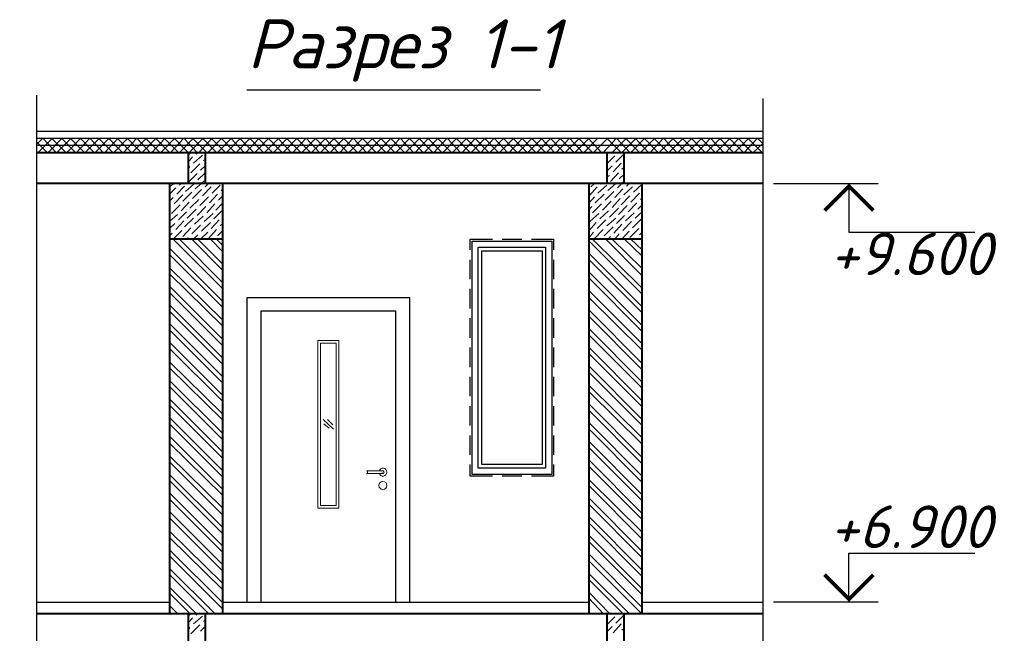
# Model space of a CAD drawing. Header units: millimetres. Extents: x 363306 to 7757304, y 1022887 to 1207196.
# Tile 63 of 256: x 748425 to 755474, y 1068867 to 1073259. Entities that reach past the tile are written whole.
import ezdxf

# ---------------------------------------------------------------- set-up
doc = ezdxf.new("R2010")
doc.units = ezdxf.units.MM
doc.layers.add('0 @ 100', color=7, linetype='Continuous')
doc.styles.add('ГОСТ 2.304', font='isocpeui.ttf')

msp = doc.modelspace()

# ---------------------------------------------------------------- linework, layer by layer
at = {"color": 7, "lineweight": 25}
for points in [[(748545.609, 1072718.903), (748545.609, 1067892.05), (748424.96, 1067809.501), (748666.259, 1067733.301), (748545.609, 1067650.752), (748545.609, 1061503.985)], [(753746.231, 1072696.27), (753746.231, 1067892.05), (753866.88, 1067809.501), (753625.582, 1067733.301), (753746.231, 1067650.752), (753746.231, 1061503.985)], [(753822.431, 1072087.395), (754571.726, 1072087.395)], [(754362.178, 1072087.395), (754362.178, 1071738.147), (755263.873, 1071738.147)], [(751650.742, 1071611.148), (751650.742, 1071687.348), (751809.492, 1071687.348)], [(751879.341, 1071687.348), (752019.04, 1071687.348)], [(752088.89, 1071687.348), (752247.639, 1071687.348), (752247.639, 1071611.148)], [(751650.742, 1071401.599), (751650.742, 1071541.298)], [(752247.639, 1071541.298), (752247.639, 1071401.599)], [(751650.742, 1071192.05), (751650.742, 1071331.749)], [(752247.639, 1071331.749), (752247.639, 1071192.05)], [(751650.742, 1070982.501), (751650.742, 1071122.201)], [(752247.639, 1071122.201), (752247.639, 1070982.501)], [(751650.742, 1070772.953), (751650.742, 1070912.652)], [(752247.639, 1070912.652), (752247.639, 1070772.953)], [(751650.742, 1070563.404), (751650.742, 1070703.103)], [(752247.639, 1070703.103), (752247.639, 1070563.404)], [(751650.742, 1070353.855), (751650.742, 1070493.554)], [(752247.639, 1070493.554), (752247.639, 1070353.855)], [(751650.742, 1070144.306), (751650.742, 1070284.005)], [(752247.639, 1070284.005), (752247.639, 1070144.306)], [(751809.492, 1069991.907), (751650.742, 1069991.907), (751650.742, 1070074.456)], [(752247.639, 1070074.456), (752247.639, 1069991.907), (752088.89, 1069991.907)], [(752019.04, 1069991.907), (751879.341, 1069991.907)], [(754362.178, 1069092.194), (754362.178, 1069441.442), (755263.873, 1069441.442)], [(753822.431, 1069092.194), (754571.726, 1069092.194)]]:
    msp.add_lwpolyline(points, dxfattribs=at)
at = {"color": 7, "lineweight": 25, "elevation": 0}
msp.add_lwpolyline([(750052.367, 1072756.965), (751506.509, 1072756.965), (752154.205, 1072756.965)], dxfattribs=at)
at = {"color": 17, "lineweight": 25, "true_color": 0x723939}
for points in [[(748545.609, 1072462.043), (753746.231, 1072462.043)], [(748545.609, 1072411.244), (753746.231, 1072411.244)], [(748545.609, 1072360.444), (753746.231, 1072360.444)]]:
    msp.add_lwpolyline(points, dxfattribs=at)
at = {"color": 7, "lineweight": 5}
for points in [[(748545.609, 1072366.794), (748590.059, 1072411.244), (748685.309, 1072309.644)], [(748621.809, 1072309.644), (748545.609, 1072385.844)], [(748558.309, 1072309.644), (748659.909, 1072411.244)], [(748628.159, 1072309.644), (748729.758, 1072411.244)], [(748755.158, 1072309.644), (748653.559, 1072411.244)], [(748691.659, 1072309.644), (748793.258, 1072411.244)], [(748825.008, 1072309.644), (748723.408, 1072411.244)], [(748761.508, 1072309.644), (748863.108, 1072411.244)], [(748888.508, 1072309.644), (748786.908, 1072411.244)], [(748831.358, 1072309.644), (748926.607, 1072411.244), (749021.857, 1072309.644)], [(748958.357, 1072309.644), (748856.758, 1072411.244)], [(748894.858, 1072309.644), (748996.457, 1072411.244)], [(748964.707, 1072309.644), (749066.307, 1072411.244)], [(749091.706, 1072309.644), (748990.107, 1072411.244)], [(749034.557, 1072309.644), (749129.806, 1072411.244)], [(749161.556, 1072309.644), (749059.957, 1072411.244)], [(749098.056, 1072309.644), (749199.656, 1072411.244)], [(749225.056, 1072309.644), (749123.456, 1072411.244)], [(749167.906, 1072309.644), (749263.155, 1072411.244), (749358.405, 1072309.644)], [(749294.905, 1072309.644), (749193.306, 1072411.244)], [(749231.406, 1072309.644), (749333.005, 1072411.244)], [(749301.255, 1072309.644), (749402.855, 1072411.244)], [(749428.255, 1072309.644), (749326.655, 1072411.244)], [(749371.105, 1072309.644), (749466.354, 1072411.244)], [(749498.104, 1072309.644), (749396.505, 1072411.244)], [(749434.605, 1072309.644), (749536.204, 1072411.244)], [(749561.604, 1072309.644), (749460.004, 1072411.244)], [(749504.454, 1072309.644), (749599.704, 1072411.244), (749694.953, 1072309.644)], [(749631.453, 1072309.644), (749529.854, 1072411.244)], [(749567.954, 1072309.644), (749669.553, 1072411.244)], [(749637.803, 1072309.644), (749739.403, 1072411.244)], [(749764.803, 1072309.644), (749663.203, 1072411.244)], [(749707.653, 1072309.644), (749802.903, 1072411.244)], [(749834.652, 1072309.644), (749733.053, 1072411.244)], [(749771.153, 1072309.644), (749872.752, 1072411.244)], [(749898.152, 1072309.644), (749796.553, 1072411.244)], [(749841.002, 1072309.644), (749942.602, 1072411.244)], [(749968.002, 1072309.644), (749866.402, 1072411.244)], [(749904.502, 1072309.644), (750006.101, 1072411.244)], [(750031.501, 1072309.644), (749936.252, 1072411.244)], [(749974.352, 1072309.644), (750075.951, 1072411.244)], [(750101.351, 1072309.644), (749999.751, 1072411.244)], [(750044.201, 1072309.644), (750139.451, 1072411.244)], [(750171.201, 1072309.644), (750069.601, 1072411.244)], [(750107.701, 1072309.644), (750209.3, 1072411.244)], [(750234.7, 1072309.644), (750133.101, 1072411.244)], [(750177.55, 1072309.644), (750279.15, 1072411.244)], [(750304.55, 1072309.644), (750202.95, 1072411.244)], [(750241.05, 1072309.644), (750342.65, 1072411.244)], [(750368.049, 1072309.644), (750272.8, 1072411.244)], [(750310.9, 1072309.644), (750412.499, 1072411.244)], [(750437.899, 1072309.644), (750336.3, 1072411.244)], [(750380.749, 1072309.644), (750475.999, 1072411.244), (750571.248, 1072309.644)], [(750507.749, 1072309.644), (750406.149, 1072411.244)], [(750444.249, 1072309.644), (750545.848, 1072411.244)], [(750514.099, 1072309.644), (750615.698, 1072411.244)], [(750641.098, 1072309.644), (750539.499, 1072411.244)], [(750577.598, 1072309.644), (750679.198, 1072411.244)], [(750704.598, 1072309.644), (750609.348, 1072411.244)], [(750647.448, 1072309.644), (750749.047, 1072411.244)], [(750774.447, 1072309.644), (750672.848, 1072411.244)], [(750717.298, 1072309.644), (750812.547, 1072411.244), (750907.796, 1072309.644)], [(750844.297, 1072309.644), (750742.697, 1072411.244)], [(750780.797, 1072309.644), (750882.397, 1072411.244)], [(750850.647, 1072309.644), (750952.246, 1072411.244)], [(750977.646, 1072309.644), (750876.047, 1072411.244)], [(750914.146, 1072309.644), (751015.746, 1072411.244)], [(751047.496, 1072309.644), (750945.896, 1072411.244)], [(750983.996, 1072309.644), (751085.596, 1072411.244)], [(751110.995, 1072309.644), (751009.396, 1072411.244)], [(751053.846, 1072309.644), (751149.095, 1072411.244), (751244.345, 1072309.644)], [(751180.845, 1072309.644), (751079.246, 1072411.244)], [(751117.345, 1072309.644), (751218.945, 1072411.244)], [(751187.195, 1072309.644), (751288.794, 1072411.244)], [(751314.194, 1072309.644), (751212.595, 1072411.244)], [(751257.045, 1072309.644), (751352.294, 1072411.244)], [(751384.044, 1072309.644), (751282.444, 1072411.244)], [(751320.544, 1072309.644), (751422.144, 1072411.244)], [(751447.544, 1072309.644), (751345.944, 1072411.244)], [(751390.394, 1072309.644), (751485.643, 1072411.244), (751580.893, 1072309.644)], [(751517.393, 1072309.644), (751415.794, 1072411.244)], [(751453.893, 1072309.644), (751555.493, 1072411.244)], [(751523.743, 1072309.644), (751625.343, 1072411.244)], [(751650.742, 1072309.644), (751549.143, 1072411.244)], [(751593.593, 1072309.644), (751688.842, 1072411.244)], [(751720.592, 1072309.644), (751618.993, 1072411.244)], [(751657.092, 1072309.644), (751758.692, 1072411.244)], [(751784.092, 1072309.644), (751682.492, 1072411.244)], [(751726.942, 1072309.644), (751822.191, 1072411.244), (751917.441, 1072309.644)], [(751853.941, 1072309.644), (751752.342, 1072411.244)], [(751790.442, 1072309.644), (751892.041, 1072411.244)], [(751860.291, 1072309.644), (751961.891, 1072411.244)], [(751987.291, 1072309.644), (751885.691, 1072411.244)], [(751930.141, 1072309.644), (752025.39, 1072411.244)], [(752057.14, 1072309.644), (751955.541, 1072411.244)], [(751993.641, 1072309.644), (752095.24, 1072411.244)], [(752120.64, 1072309.644), (752019.04, 1072411.244)], [(752063.49, 1072309.644), (752165.09, 1072411.244)], [(752190.489, 1072309.644), (752088.89, 1072411.244)], [(752126.99, 1072309.644), (752228.589, 1072411.244)], [(752253.989, 1072309.644), (752158.74, 1072411.244)], [(752196.839, 1072309.644), (752298.439, 1072411.244)], [(752323.839, 1072309.644), (752222.239, 1072411.244)], [(752266.689, 1072309.644), (752361.939, 1072411.244), (752457.188, 1072309.644)], [(752393.688, 1072309.644), (752292.089, 1072411.244)], [(752330.189, 1072309.644), (752431.788, 1072411.244)], [(752400.038, 1072309.644), (752501.638, 1072411.244)], [(752527.038, 1072309.644), (752425.438, 1072411.244)], [(752463.538, 1072309.644), (752565.137, 1072411.244)], [(752590.537, 1072309.644), (752495.288, 1072411.244)], [(752533.388, 1072309.644), (752634.987, 1072411.244)], [(752603.237, 1072309.644), (752698.487, 1072411.244), (752793.736, 1072309.644)], [(752730.236, 1072309.644), (752628.637, 1072411.244)], [(752666.737, 1072309.644), (752768.336, 1072411.244)], [(752736.586, 1072309.644), (752838.186, 1072411.244)], [(752863.586, 1072309.644), (752761.986, 1072411.244)], [(752800.086, 1072309.644), (752901.686, 1072411.244)], [(752927.085, 1072309.644), (752831.836, 1072411.244)], [(752869.936, 1072309.644), (752971.535, 1072411.244)], [(752996.935, 1072309.644), (752895.336, 1072411.244)], [(752939.785, 1072309.644), (753035.035, 1072411.244), (753130.284, 1072309.644)], [(753066.785, 1072309.644), (752965.185, 1072411.244)], [(753003.285, 1072309.644), (753104.884, 1072411.244)], [(753073.135, 1072309.644), (753174.734, 1072411.244)], [(753200.134, 1072309.644), (753098.534, 1072411.244)], [(753136.634, 1072309.644), (753238.234, 1072411.244)], [(753269.984, 1072309.644), (753168.384, 1072411.244)], [(753206.484, 1072309.644), (753308.083, 1072411.244)], [(753333.483, 1072309.644), (753231.884, 1072411.244)], [(753276.334, 1072309.644), (753371.583, 1072411.244), (753466.832, 1072309.644)], [(753403.333, 1072309.644), (753301.733, 1072411.244)], [(753339.833, 1072309.644), (753441.433, 1072411.244)], [(753409.683, 1072309.644), (753511.282, 1072411.244)], [(753536.682, 1072309.644), (753435.083, 1072411.244)], [(753479.532, 1072309.644), (753574.782, 1072411.244)], [(753606.532, 1072309.644), (753504.932, 1072411.244)], [(753543.032, 1072309.644), (753644.631, 1072411.244)], [(753670.031, 1072309.644), (753568.432, 1072411.244)], [(753612.882, 1072309.644), (753708.131, 1072411.244), (753746.231, 1072373.144), (753676.381, 1072309.644)], [(753739.881, 1072309.644), (753638.282, 1072411.244)], [(748551.959, 1072309.644), (748545.609, 1072315.994)], [(749631.453, 1072290.594), (749650.503, 1072309.644)], [(749688.603, 1072296.944), (749701.303, 1072309.644)], [(752692.137, 1072239.794), (752749.286, 1072296.944)], [(752711.187, 1072303.294), (752711.187, 1072309.644)], [(749631.453, 1072239.794), (749663.203, 1072277.894)], [(749650.503, 1072163.595), (749714.003, 1072227.095)], [(749669.553, 1072233.445), (749733.053, 1072290.594)], [(749739.403, 1072252.494), (749752.103, 1072258.844)], [(752628.637, 1072227.095), (752685.787, 1072284.244)], [(752673.087, 1072169.945), (752730.236, 1072233.445)], [(749631.453, 1072188.995), (749644.153, 1072208.045)], [(749631.453, 1072093.745), (749694.953, 1072157.245)], [(749701.303, 1072112.795), (749752.103, 1072163.595)], [(749720.353, 1072182.645), (749752.103, 1072214.395)], [(752628.637, 1072176.295), (752666.737, 1072214.395)], [(752654.037, 1072100.095), (752711.187, 1072163.595)], [(752736.586, 1072188.995), (752749.286, 1072201.695)], [(749498.104, 1072061.995), (749529.854, 1072087.395)], [(749567.954, 1072074.695), (749580.654, 1072087.395)], [(749612.404, 1072030.246), (749675.903, 1072087.395)], [(749682.253, 1072049.296), (749726.703, 1072087.395), (749745.753, 1072106.445)], [(749752.103, 1072061.995), (749777.503, 1072087.395)], [(749815.602, 1072081.045), (749828.302, 1072087.395)], [(752514.338, 1072061.995), (752539.738, 1072087.395)], [(752584.187, 1072081.045), (752590.537, 1072087.395)], [(752628.637, 1072131.845), (752647.687, 1072144.545)], [(752634.987, 1072036.596), (752692.137, 1072087.395), (752698.487, 1072093.745)], [(752704.837, 1072055.645), (752736.586, 1072087.395), (752749.286, 1072100.095)], [(752717.537, 1072119.145), (752749.286, 1072150.895)], [(752768.336, 1072068.345), (752787.386, 1072087.395)], [(749498.104, 1072011.196), (749542.554, 1072055.645)], [(749548.904, 1072011.196), (749606.054, 1072068.345)], [(749593.354, 1071960.396), (749656.853, 1072023.896)], [(749663.203, 1071979.446), (749726.703, 1072042.946)], [(749733.053, 1071998.496), (749796.553, 1072061.995)], [(749802.903, 1072017.546), (749860.052, 1072074.695)], [(749866.402, 1072036.596), (749879.102, 1072049.296)], [(752501.638, 1071998.496), (752558.787, 1072061.995)], [(752565.137, 1072017.546), (752628.637, 1072074.695)], [(752615.937, 1071966.746), (752679.437, 1072030.246)], [(752685.787, 1071985.796), (752742.936, 1072049.296)], [(752749.286, 1072004.846), (752812.786, 1072061.995)], [(752800.086, 1071954.046), (752863.586, 1072017.546)], [(752819.136, 1072023.896), (752882.636, 1072081.045)], [(749498.104, 1071960.396), (749523.504, 1071985.796)], [(749529.854, 1071941.346), (749593.354, 1072004.846)], [(749580.654, 1071890.546), (749637.803, 1071954.046)], [(749644.153, 1071909.596), (749707.653, 1071973.096)], [(749714.003, 1071928.646), (749777.503, 1071992.146)], [(749783.853, 1071947.696), (749841.002, 1072011.196)], [(749828.302, 1071896.896), (749879.102, 1071947.696)], [(749847.352, 1071966.746), (749879.102, 1071998.496)], [(752501.638, 1071947.696), (752539.738, 1071992.146)], [(752546.088, 1071947.696), (752609.587, 1072011.196)], [(752596.887, 1071896.896), (752660.387, 1071960.396)], [(752666.737, 1071915.946), (752723.887, 1071979.446)], [(752730.236, 1071934.996), (752793.736, 1071998.496)], [(752781.036, 1071884.196), (752844.536, 1071947.696)], [(752869.936, 1071973.096), (752882.636, 1071985.796)], [(749498.104, 1071915.946), (749504.454, 1071915.946)], [(749510.804, 1071871.496), (749574.304, 1071934.996)], [(749561.604, 1071827.047), (749618.754, 1071884.196)], [(749625.104, 1071839.747), (749688.603, 1071903.246)], [(749694.953, 1071858.797), (749758.453, 1071922.296)], [(749745.753, 1071814.347), (749809.253, 1071871.496)], [(749764.803, 1071877.846), (749821.952, 1071941.346)], [(749815.602, 1071833.397), (749872.752, 1071890.546)], [(752501.638, 1071903.246), (752520.688, 1071922.296)], [(752507.988, 1071814.347), (752571.487, 1071871.496)], [(752527.038, 1071877.846), (752590.537, 1071941.346)], [(752577.837, 1071833.397), (752641.337, 1071890.546)], [(752647.687, 1071846.097), (752711.187, 1071909.596)], [(752711.187, 1071865.147), (752774.686, 1071928.646)], [(752761.986, 1071820.697), (752825.486, 1071877.846)], [(752831.836, 1071839.747), (752882.636, 1071884.196)], [(752850.886, 1071903.246), (752882.636, 1071934.996)], [(749498.104, 1071814.347), (749555.254, 1071865.147)], [(749498.104, 1071763.547), (749536.204, 1071801.647)], [(749542.554, 1071757.197), (749599.704, 1071820.697)], [(749606.054, 1071776.247), (749669.553, 1071839.747)], [(749675.903, 1071795.297), (749739.403, 1071852.447)], [(749726.703, 1071744.497), (749790.203, 1071807.997)], [(749796.553, 1071763.547), (749853.702, 1071827.047)], [(749860.052, 1071782.597), (749879.102, 1071801.647)], [(752501.638, 1071750.847), (752552.437, 1071807.997)], [(752558.787, 1071763.547), (752622.287, 1071827.047)], [(752628.637, 1071782.597), (752692.137, 1071839.747)], [(752698.487, 1071801.647), (752755.636, 1071858.797)], [(752742.936, 1071750.847), (752806.436, 1071814.347)], [(752812.786, 1071769.897), (752876.286, 1071833.397)], [(749498.104, 1071712.747), (749517.154, 1071731.797)], [(749523.504, 1071687.348), (749587.004, 1071750.847)], [(749593.354, 1071706.397), (749650.503, 1071769.897)], [(749656.853, 1071725.447), (749720.353, 1071788.947)], [(749720.353, 1071687.348), (749771.153, 1071738.147)], [(749777.503, 1071693.697), (749834.652, 1071757.197)], [(749841.002, 1071712.747), (749879.102, 1071750.847)], [(752501.638, 1071700.047), (752533.388, 1071738.147)], [(752539.738, 1071693.697), (752603.237, 1071757.197)], [(752609.587, 1071712.747), (752673.087, 1071776.247)], [(752679.437, 1071731.797), (752736.586, 1071795.297)], [(752736.586, 1071687.348), (752787.386, 1071744.497)], [(752793.736, 1071700.047), (752857.236, 1071763.547)], [(752863.586, 1071719.097), (752882.636, 1071738.147)], [(749625.104, 1071687.348), (749631.453, 1071700.047)], [(749669.553, 1071687.348), (749701.303, 1071719.097)], [(749872.752, 1071687.348), (749879.102, 1071700.047)], [(752634.987, 1071687.348), (752654.037, 1071706.397)], [(752685.787, 1071687.348), (752717.537, 1071725.447)], [(752831.836, 1071687.348), (752838.186, 1071693.697)], [(749631.453, 1068990.594), (749650.503, 1069009.644)], [(749669.553, 1068933.445), (749733.053, 1068990.594)], [(749688.603, 1068996.944), (749701.303, 1069009.644)], [(752628.637, 1068927.095), (752685.787, 1068984.244)], [(752692.137, 1068939.794), (752749.286, 1068996.944)], [(752711.187, 1069003.294), (752711.187, 1069009.644)], [(749631.453, 1068939.794), (749663.203, 1068977.894)], [(749650.503, 1068863.595), (749714.003, 1068927.095)], [(749720.353, 1068882.645), (749752.103, 1068914.395)], [(749739.403, 1068952.494), (749752.103, 1068958.844)], [(752628.637, 1068876.295), (752666.737, 1068914.395)], [(752673.087, 1068869.945), (752730.236, 1068933.445)], [(749631.453, 1068888.995), (749644.153, 1068908.045)], [(752736.586, 1068888.995), (752749.286, 1068901.695)]]:
    msp.add_lwpolyline(points, dxfattribs=at)
at = {"color": 17, "lineweight": 40, "true_color": 0x723939}
for points in [[(748545.609, 1072309.644), (753746.231, 1072309.644)], [(749631.453, 1072309.644), (749631.453, 1072087.395)], [(749752.103, 1072309.644), (749752.103, 1072087.395)], [(752628.637, 1072309.644), (752628.637, 1072087.395)], [(752749.286, 1072309.644), (752749.286, 1072087.395)], [(753746.231, 1072087.395), (748545.609, 1072087.395)], [(749498.104, 1072087.395), (749498.104, 1069007.662)], [(749879.102, 1069007.662), (749879.102, 1072087.395)], [(752501.638, 1069007.662), (752501.638, 1072087.395)], [(752882.636, 1069007.662), (752882.636, 1072087.395)], [(749879.102, 1071687.348), (749498.104, 1071687.348)], [(752882.636, 1071687.348), (752501.638, 1071687.348)], [(748545.609, 1069009.644), (753746.231, 1069009.644)], [(749631.453, 1069009.644), (749631.453, 1068787.395)], [(749752.103, 1069009.644), (749752.103, 1068787.395)], [(752628.637, 1069009.644), (752628.637, 1068787.395)], [(752749.286, 1069009.644), (752749.286, 1068787.395)]]:
    msp.add_lwpolyline(points, dxfattribs=at)
at = {"color": 7, "lineweight": 0, "const_width": 26.941}
for points in [[(754187.554, 1071893.721), (754362.178, 1072068.345), (754536.802, 1071893.721)], [(754187.554, 1069285.868), (754362.178, 1069111.244), (754536.802, 1069285.868)]]:
    msp.add_lwpolyline(points, dxfattribs=at)
at = {"color": 34, "lineweight": 5, "true_color": 0xae4f24}
for points in [[(749523.504, 1071687.348), (749879.102, 1071331.749)], [(749567.954, 1071687.348), (749879.102, 1071376.199)], [(749656.853, 1071687.348), (749879.102, 1071465.099)], [(749701.303, 1071687.348), (749879.102, 1071509.548)], [(749790.203, 1071687.348), (749879.102, 1071598.448)], [(749834.652, 1071687.348), (749879.102, 1071642.898)], [(752501.638, 1071674.648), (752882.636, 1071293.65)], [(752527.038, 1071687.348), (752882.636, 1071338.099)], [(752622.287, 1071687.348), (752882.636, 1071426.999)], [(752666.737, 1071687.348), (752882.636, 1071477.799)], [(752755.636, 1071687.348), (752882.636, 1071566.698)], [(752800.086, 1071687.348), (752882.636, 1071611.148)], [(749498.104, 1071623.848), (749879.102, 1071242.85)], [(749498.104, 1071579.398), (749879.102, 1071198.4)], [(752501.638, 1071585.748), (752882.636, 1071204.75)], [(752501.638, 1071541.298), (752882.636, 1071160.3)], [(749498.104, 1071484.149), (749879.102, 1071109.501)], [(752501.638, 1071452.399), (752882.636, 1071071.401)], [(749498.104, 1071439.699), (749879.102, 1071065.051)], [(752501.638, 1071407.949), (752882.636, 1071026.951)], [(749498.104, 1071350.799), (749879.102, 1070969.801)], [(752501.638, 1071319.05), (752882.636, 1070938.052)], [(749498.104, 1071306.35), (749879.102, 1070925.352)], [(752501.638, 1071268.25), (752882.636, 1070893.602)], [(749498.104, 1071217.45), (749879.102, 1070836.452)], [(749498.104, 1071173), (749879.102, 1070792.002)], [(752501.638, 1071179.35), (752882.636, 1070798.352)], [(752501.638, 1071134.901), (752882.636, 1070753.903)], [(749498.104, 1071084.101), (749879.102, 1070703.103)], [(749498.104, 1071039.651), (749879.102, 1070658.653)], [(752501.638, 1071046.001), (752882.636, 1070665.003)], [(752501.638, 1071001.551), (752882.636, 1070620.553)], [(749498.104, 1070950.752), (749879.102, 1070569.754)], [(749498.104, 1070906.302), (749879.102, 1070525.304)], [(752501.638, 1070912.652), (752882.636, 1070531.654)], [(752501.638, 1070868.202), (752882.636, 1070487.204)], [(749498.104, 1070811.052), (749879.102, 1070436.404)], [(749498.104, 1070766.603), (749879.102, 1070391.955)], [(752501.638, 1070779.302), (752882.636, 1070398.305)], [(749498.104, 1070677.703), (749879.102, 1070296.705)], [(752501.638, 1070734.853), (752882.636, 1070353.855)], [(749498.104, 1070633.253), (749879.102, 1070252.255)], [(752501.638, 1070639.603), (752882.636, 1070264.955)], [(749498.104, 1070544.354), (749879.102, 1070163.356)], [(752501.638, 1070595.153), (752882.636, 1070220.506)], [(749498.104, 1070499.904), (749879.102, 1070118.906)], [(752501.638, 1070506.254), (752882.636, 1070125.256)], [(752501.638, 1070461.804), (752882.636, 1070080.806)], [(749498.104, 1070411.004), (749879.102, 1070030.007)], [(749498.104, 1070366.555), (749879.102, 1069985.557)], [(752501.638, 1070372.905), (752882.636, 1069991.907)], [(752501.638, 1070328.455), (752882.636, 1069947.457)], [(749498.104, 1070277.655), (749879.102, 1069896.657)], [(749498.104, 1070226.856), (749879.102, 1069852.208)], [(752501.638, 1070239.555), (752882.636, 1069858.558)], [(752501.638, 1070195.106), (752882.636, 1069814.108)], [(749498.104, 1070137.956), (749879.102, 1069763.308)], [(749498.104, 1070093.506), (749879.102, 1069712.508)], [(752501.638, 1070106.206), (752882.636, 1069725.208)], [(752501.638, 1070061.756), (752882.636, 1069680.758)], [(749498.104, 1070004.607), (749879.102, 1069623.609)], [(749498.104, 1069960.157), (749879.102, 1069579.159)], [(752501.638, 1069966.507), (752882.636, 1069591.859)], [(752501.638, 1069922.057), (752882.636, 1069541.059)], [(749498.104, 1069871.257), (749879.102, 1069490.26)], [(749498.104, 1069826.808), (749879.102, 1069445.81)], [(752501.638, 1069833.158), (752882.636, 1069452.16)], [(752501.638, 1069788.708), (752882.636, 1069407.71)], [(749498.104, 1069737.908), (749879.102, 1069356.91)], [(749498.104, 1069693.458), (749879.102, 1069312.461)], [(752501.638, 1069699.808), (752882.636, 1069318.81)], [(752501.638, 1069655.359), (752882.636, 1069274.361)], [(749498.104, 1069598.209), (749879.102, 1069223.561)], [(749498.104, 1069553.759), (749879.102, 1069179.111)], [(752501.638, 1069566.459), (752882.636, 1069185.461)], [(752501.638, 1069522.009), (752882.636, 1069141.011)], [(749498.104, 1069464.86), (749879.102, 1069083.862)], [(749498.104, 1069420.41), (749879.102, 1069039.412)], [(752501.638, 1069433.11), (752882.636, 1069052.112)], [(752501.638, 1069382.31), (752876.286, 1069007.662)], [(749498.104, 1069331.51), (749821.952, 1069007.662)], [(749498.104, 1069287.061), (749777.503, 1069007.662)], [(752501.638, 1069293.411), (752787.386, 1069007.662)], [(749498.104, 1069198.161), (749688.603, 1069007.662)], [(752501.638, 1069248.961), (752742.936, 1069007.662)], [(749498.104, 1069153.711), (749644.153, 1069007.662)], [(752501.638, 1069160.061), (752647.687, 1069007.662)], [(749498.104, 1069064.812), (749555.254, 1069007.662)], [(752501.638, 1069115.612), (752603.237, 1069007.662)]]:
    msp.add_lwpolyline(points, dxfattribs=at)
at = {"color": 7, "lineweight": 30}
msp.add_lwpolyline([(751663.442, 1071674.648), (752234.939, 1071674.648), (752234.939, 1070004.607), (751663.442, 1070004.607)], close=True, dxfattribs=at)
at = {"color": 7, "lineweight": 25}
for points in [[(751707.892, 1071630.198), (752190.489, 1071630.198), (752190.489, 1070049.056), (751707.892, 1070049.056)], [(751733.292, 1071604.798), (752165.09, 1071604.798), (752165.09, 1070074.456), (751733.292, 1070074.456)]]:
    msp.add_lwpolyline(points, close=True, dxfattribs=at)
at = {"color": 145, "lineweight": 25, "true_color": 0x4a8395}
msp.add_lwpolyline([(751218.945, 1069090.212), (751218.945, 1071268.25), (750050.551, 1071268.25), (750050.551, 1069090.212)], dxfattribs=at)
msp.add_lwpolyline([(751117.345, 1071173), (750152.151, 1071173), (750152.151, 1069090.212), (751117.345, 1069090.212)], close=True, dxfattribs=at)
at = {"color": 145, "lineweight": 20, "true_color": 0x4a8395}
for points in [[(750710.948, 1070963.451), (750558.548, 1070963.451), (750558.548, 1069763.308), (750710.948, 1069763.308)], [(750691.898, 1070944.402), (750577.598, 1070944.402), (750577.598, 1069782.358), (750691.898, 1069782.358)]]:
    msp.add_lwpolyline(points, close=True, dxfattribs=at)
for points in [[(750672.848, 1070328.455), (750596.648, 1070398.305)], [(750666.498, 1070360.205), (750628.398, 1070398.305)], [(750641.098, 1070334.805), (750602.998, 1070366.555)], [(751028.446, 1070030.007), (750907.796, 1070030.007)], [(751028.446, 1070010.957), (750907.796, 1070010.957)]]:
    msp.add_lwpolyline(points, dxfattribs=at)
msp.add_lwpolyline([(751030.263, 1070012.367, -0.35720503), (751017.836, 1070014.529, 2.84918882), (751017.836, 1070026.434, -0.35720503), (751030.263, 1070028.596)], format="xyb", dxfattribs=at)
at = {"color": 17, "lineweight": 30, "true_color": 0x723939}
for points in [[(748545.609, 1069090.212), (749498.104, 1069090.212)], [(749879.102, 1069090.212), (752501.638, 1069090.212)], [(752882.636, 1069090.212), (753746.231, 1069090.212)]]:
    msp.add_lwpolyline(points, dxfattribs=at)
at = {"color": 145, "lineweight": 20, "true_color": 0x4a8395}
msp.add_circle((751025.271, 1069925.233), 28.574, dxfattribs=at)
for centre, radius, start, end in [((751025.271, 1070020.48), 28.574, 196.1247635, 163.8752365), ((750923.667, 1070020.482), 9.521, 141.3003064, 218.6996936)]:
    msp.add_arc(centre, radius, start, end, dxfattribs=at)

# ---------------------------------------------------------------- texts
at = {"layer": '0 @ 100', "color": 7, "attachment_point": 4, "style": 'ГОСТ 2.304'}
for s, insert, char_height in [('Разрез 1-1', (750053.7, 1073038.606, 0), 350.8355), ('+9.600', (754223.979, 1071583.668), 305.1185), ('+6.900', (754223.979, 1069629.78), 305.1185)]:
    msp.add_mtext(s, dxfattribs=dict(at, insert=insert, char_height=char_height))

doc.saveas('drawing.dxf')
